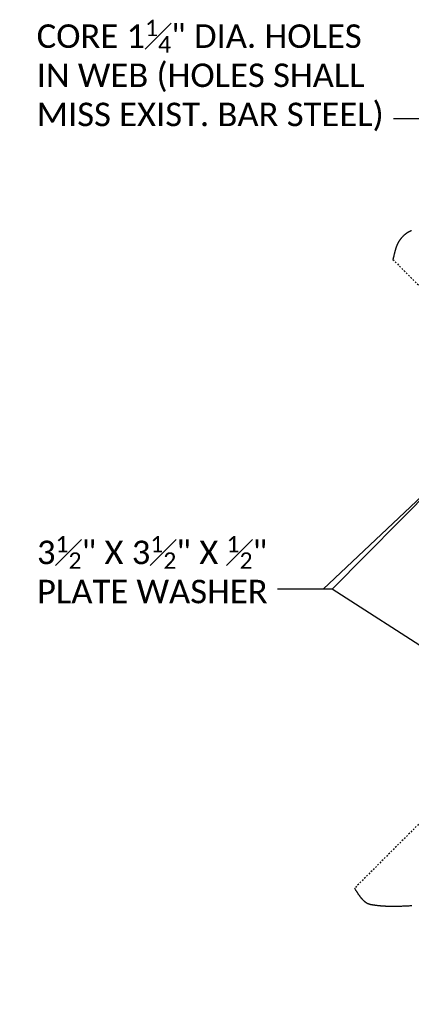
# Model space of a CAD drawing. Extents: x 2018612 to 2019229, y 1318189 to 1318441.
# Tile 3 of 12: x 2018650 to 2018675, y 1318254 to 1318317. Entities that reach past the tile are written whole.
import ezdxf
from ezdxf import colors
from ezdxf.entities.mleader import LeaderData, LeaderLine
from ezdxf.math import Vec2, Vec3

# ---------------------------------------------------------------- set-up
doc = ezdxf.new("R2010")
doc.units = 0
doc.header["$MEASUREMENT"] = 0
doc.linetypes.add('Wisdot2', pattern=[0.125, 0.0625, -0.0625])
for name, color, linetype, lineweight in [('B_ANNO_DIM', 7, 'Continuous', 18), ('B_ANNO_TEXT', 7, 'Continuous', 18), ('B_DETAIL_HIDDEN', 7, 'Wisdot2', 25)]:
    doc.layers.add(name, color=color, linetype=linetype, lineweight=lineweight)
doc.styles.add('Annotative', font='calibri.ttf', dxfattribs={"height": 0.0625})
doc.styles.get("Standard").update_dxf_attribs({"font": 'calibri.ttf'})

# ---------------------------------------------------------------- blocks, each defined once
blk = doc.blocks.new('_Open30')
at = {"color": 0, "linetype": 'ByBlock', "lineweight": -2}
for p, q in [((-1, 0.268), (0, 0)), ((0, 0), (-1, -0.268)), ((0, 0), (-1, 0))]:
    blk.add_line(p, q, dxfattribs=at)
blk = doc.blocks.new('INS_GSTDIAMT_BASE')
at = {"layer": 'B_DETAIL_HIDDEN'}
for points in [[(63.0316, 114.8318), (63.0217, 114.8282), (63.0117, 114.8244), (63.0018, 114.8206), (62.9919, 114.8167), (62.982, 114.8127), (62.9721, 114.8086), (62.9622, 114.8044), (62.9523, 114.8001), (62.9424, 114.7957), (62.9325, 114.7912), (62.9226, 114.7866), (62.9128, 114.7819), (62.9029, 114.7772), (62.8931, 114.7723), (62.8832, 114.7674), (62.8734, 114.7623), (62.8636, 114.7571), (62.8538, 114.7519), (62.8439, 114.7465), (62.8341, 114.7411), (62.8243, 114.7355), (62.8146, 114.7298), (62.8048, 114.7241), (62.795, 114.7182), (62.7853, 114.7123), (62.7755, 114.7062), (62.7658, 114.7), (62.756, 114.6938), (62.7463, 114.6874), (62.7366, 114.6809), (62.7269, 114.6743), (62.7172, 114.6676), (62.7075, 114.6608), (62.6978, 114.6539), (62.6882, 114.6469), (62.6785, 114.6398), (62.6689, 114.6326), (62.6592, 114.6253), (62.6496, 114.6178), (62.64, 114.6103), (62.6304, 114.6026), (62.6208, 114.5949), (62.6112, 114.587), (62.6017, 114.579), (62.5921, 114.5709), (62.5825, 114.5627), (62.573, 114.5543), (62.5635, 114.5459), (62.554, 114.5374), (62.5445, 114.5287), (62.5351, 114.52), (62.5258, 114.5113), (62.5166, 114.5026), (62.5075, 114.4939), (62.4985, 114.4851), (62.4896, 114.4764), (62.4808, 114.4676), (62.4721, 114.4589), (62.4636, 114.4501), (62.4551, 114.4413), (62.4467, 114.4325), (62.4384, 114.4237), (62.4303, 114.4149), (62.4222, 114.4061), (62.4142, 114.3972), (62.4063, 114.3884), (62.3985, 114.3795), (62.3908, 114.3707), (62.3832, 114.3618), (62.3757, 114.3529), (62.3683, 114.344), (62.361, 114.3351), (62.3538, 114.3262), (62.3466, 114.3173), (62.3396, 114.3084), (62.3326, 114.2994), (62.3257, 114.2905), (62.3189, 114.2815), (62.3122, 114.2725), (62.3056, 114.2636), (62.299, 114.2546), (62.2926, 114.2456), (62.2862, 114.2366), (62.2799, 114.2275), (62.2737, 114.2185), (62.2675, 114.2095), (62.2615, 114.2004), (62.2555, 114.1914), (62.2496, 114.1823), (62.2438, 114.1732), (62.238, 114.1642), (62.2323, 114.1551), (62.2267, 114.146), (62.2212, 114.1369), (62.2158, 114.1277), (62.2104, 114.1186), (62.2051, 114.1095), (62.1998, 114.1003), (62.1946, 114.0912), (62.1895, 114.082), (62.1845, 114.0728), (62.1795, 114.0637), (62.1746, 114.0545), (62.1698, 114.0453), (62.165, 114.0361), (62.1603, 114.0268), (62.1556, 114.0176), (62.151, 114.0084), (62.1465, 113.9991), (62.142, 113.9899), (62.1376, 113.9806), (62.1333, 113.9714), (62.129, 113.9621), (62.1247, 113.9528), (62.1206, 113.9435), (62.1164, 113.9342), (62.1124, 113.9249), (62.1083, 113.9155), (62.1044, 113.9062), (62.1004, 113.8969), (62.0966, 113.8875), (62.0928, 113.8782), (62.089, 113.8688), (62.0853, 113.8594), (62.0816, 113.8501), (62.078, 113.8407), (62.0744, 113.8313), (62.0709, 113.8219), (62.0674, 113.8124), (62.064, 113.803), (62.0606, 113.7936), (62.0572, 113.7842), (62.0539, 113.7747), (62.0506, 113.7653), (62.0474, 113.7558), (62.0442, 113.7463), (62.041, 113.7368), (62.0379, 113.7273), (62.0348, 113.7178), (62.0318, 113.7083), (62.0287, 113.6988), (62.0228, 113.6798), (62.017, 113.6607), (62.0113, 113.6416), (62.0058, 113.6224), (62.0003, 113.6033), (61.995, 113.5841), (61.9897, 113.5648), (61.9845, 113.5456), (61.9794, 113.5263), (61.9744, 113.5069), (61.9695, 113.4876), (61.9646, 113.4682), (61.9598, 113.4488), (61.955, 113.4293), (61.9503, 113.4099), (61.9456, 113.3904), (61.941, 113.3708), (61.9363, 113.3513), (61.9271, 113.3121), (61.9179, 113.2727), (61.9086, 113.2333), (61.904, 113.2135), (61.8993, 113.1938), (61.8946, 113.174), (61.8898, 113.1541), (61.885, 113.1343), (61.8802, 113.1144), (61.8753, 113.0945), (61.8703, 113.0745), (61.8652, 113.0545), (61.8601, 113.0346), (61.8548, 113.0145), (61.8495, 112.9945), (66.4565, 108.3885)], [(66.4565, 79.8865), (59.4005, 72.8325), (59.4147, 72.8099), (59.429, 72.7871), (59.4433, 72.7641), (59.4576, 72.7411), (59.472, 72.718), (59.4865, 72.6948), (59.501, 72.6715), (59.5156, 72.6482), (59.5303, 72.6249), (59.545, 72.6015), (59.5599, 72.5782), (59.5748, 72.5549), (59.5899, 72.5316), (59.6051, 72.5083), (59.6203, 72.4852), (59.6357, 72.4621), (59.6513, 72.4391), (59.6591, 72.4277), (59.6669, 72.4163), (59.6748, 72.4049), (59.6827, 72.3936), (59.6907, 72.3823), (59.6987, 72.371), (59.7067, 72.3598), (59.7148, 72.3487), (59.7229, 72.3375), (59.731, 72.3265), (59.7392, 72.3155), (59.7474, 72.3045), (59.7557, 72.2936), (59.764, 72.2827), (59.7724, 72.2719), (59.7808, 72.2612), (59.7892, 72.2505), (59.7977, 72.2399), (59.8062, 72.2294), (59.8148, 72.219), (59.8235, 72.2086), (59.8322, 72.1983), (59.8409, 72.188), (59.8497, 72.1779), (59.8585, 72.1678), (59.8674, 72.1578), (59.8763, 72.1479), (59.8853, 72.1381), (59.8944, 72.1283), (59.9035, 72.1187), (59.9126, 72.1091), (59.9219, 72.0997), (59.9311, 72.0903), (59.9405, 72.0811), (59.9499, 72.0719), (59.9593, 72.0629), (59.9688, 72.0539), (59.9784, 72.0451), (59.988, 72.0364), (59.9977, 72.0278), (60.0075, 72.0193), (60.0173, 72.0109), (60.0272, 72.0026), (60.0371, 71.9945), (60.0472, 71.9865), (60.0572, 71.9786), (60.0674, 71.9708), (60.0776, 71.9632), (60.0879, 71.9557), (60.0983, 71.9483), (60.1087, 71.9411), (60.1192, 71.934), (60.1298, 71.927), (60.1404, 71.9202), (60.1512, 71.9135), (60.162, 71.907), (60.1728, 71.9006), (60.1838, 71.8944), (60.1948, 71.8883), (60.2059, 71.8824), (60.2115, 71.8795), (60.2171, 71.8766), (60.2227, 71.8738), (60.2284, 71.871), (60.234, 71.8682), (60.2397, 71.8655), (60.2454, 71.8629), (60.2511, 71.8603), (60.2569, 71.8577), (60.2626, 71.8551), (60.2684, 71.8526), (60.2742, 71.8502), (60.28, 71.8478), (60.2859, 71.8454), (60.2917, 71.8431), (60.2976, 71.8408), (60.3035, 71.8385), (60.3095, 71.8363), (60.3154, 71.8342), (60.3214, 71.8321), (60.3274, 71.83), (60.3334, 71.828), (60.3394, 71.826), (60.3455, 71.8241), (60.3516, 71.8222), (60.3577, 71.8203), (60.3638, 71.8185), (60.3699, 71.8168), (60.3761, 71.8151), (60.3823, 71.8134), (60.3885, 71.8118), (60.3947, 71.8103), (60.401, 71.8088), (60.4073, 71.8073), (60.4136, 71.8059), (60.4199, 71.8045), (60.4262, 71.8032), (60.4326, 71.8019), (60.439, 71.8007), (60.4454, 71.7995), (60.4711, 71.795), (60.4969, 71.7905), (60.5226, 71.7862), (60.5483, 71.782), (60.574, 71.7779), (60.5998, 71.7739), (60.6255, 71.77), (60.6512, 71.7661), (60.677, 71.7624), (60.7027, 71.7588), (60.7284, 71.7553), (60.7542, 71.7519), (60.7799, 71.7486), (60.8057, 71.7454), (60.8314, 71.7423), (60.8572, 71.7393), (60.8829, 71.7364), (60.9087, 71.7335), (60.9344, 71.7308), (60.9602, 71.7282), (60.9859, 71.7256), (61.0117, 71.7231), (61.0375, 71.7207), (61.0632, 71.7185), (61.089, 71.7162), (61.1147, 71.7141), (61.1405, 71.7121), (61.1663, 71.7101), (61.192, 71.7083), (61.2178, 71.7065), (61.2436, 71.7048), (61.2694, 71.7031), (61.2951, 71.7016), (61.3209, 71.7001), (61.3467, 71.6987), (61.3725, 71.6974), (61.3982, 71.6961), (61.424, 71.695), (61.4498, 71.6939), (61.4756, 71.6928), (61.5014, 71.6919), (61.5271, 71.691), (61.5529, 71.6902), (61.5787, 71.6894), (61.6045, 71.6887), (61.6303, 71.6881), (61.6561, 71.6876), (61.6819, 71.6871), (61.7077, 71.6867), (61.7335, 71.6863), (61.7592, 71.686), (61.785, 71.6858), (61.8108, 71.6856), (61.8366, 71.6855), (61.8624, 71.6854), (61.8882, 71.6854), (61.914, 71.6854), (61.9398, 71.6855), (61.9656, 71.6857), (61.9914, 71.6859), (62.0172, 71.6862), (62.043, 71.6865), (62.0688, 71.6868), (62.0946, 71.6872), (62.1204, 71.6877), (62.1462, 71.6882), (62.172, 71.6888), (62.1978, 71.6894), (62.2236, 71.69), (62.2752, 71.6914), (62.3268, 71.693), (62.3784, 71.6947), (62.43, 71.6966), (62.4816, 71.6986), (62.5332, 71.7008), (62.5848, 71.703), (62.6364, 71.7054), (62.688, 71.708), (62.7396, 71.7106), (62.7912, 71.7133), (62.8429, 71.7161), (62.8944, 71.719), (62.946, 71.7219), (62.9976, 71.7249), (63.0492, 71.728)]]:
    blk.add_lwpolyline(points, dxfattribs=at)
at = {"layer": 'B_ANNO_TEXT', "style": 'Annotative'}
blk.add_attdef('BID#', (287.954, 222.1345, -0.8422), '', height=1.5, dxfattribs=at)
at = {"layer": 'B_ANNO_DIM'}
ml = blk.add_multileader_mtext('Standard', dxfattribs=at)
ml.set_content('\\A1;CORE 1{\\H0.7x;\\S1#4;}" DIA. HOLES\\PIN WEB (HOLES SHALL\\PMISS EXIST. BAR STEEL)', color=256)
ml.set_leader_properties()
ml.set_arrow_properties(name='OPEN30')
ml.build(insert=Vec2(0, 0))
ml.multileader.update_dxf_attribs({"text_right_attachment_type": 3, "dogleg_length": 0.0625, "arrow_head_size": 1.5, "scale": 24})
ctx = ml.context
ctx.base_point, ctx.scale, ctx.char_height, ctx.arrow_head_size, ctx.landing_gap_size, ctx.plane_origin = Vec3(38.3595, 127.3663), 24, 1.5, 1.5, 0.75, Vec3(73.2965, 116.8694)
ctx.right_attachment = 3
notes = []
notes.append((ctx, [(0, (1, 1, 0), (63.3968, 121.9845), (-1, 0), 1.5, [(1, [(75.1207, 85.3025), (71.8023, 121.9845), (64.8125, 121.9845), (73.4923, 103.3025), (71.8023, 121.9845)], 0, [])])]))
ctx.mtext.insert, ctx.mtext.flow_direction = Vec3(39.1095, 128.3154), 5
ml = blk.add_multileader_mtext('Standard', dxfattribs=at)
ml.set_content('\\A1;{\\H0.7x;\\S7#8;}" DIA. HIGH STRENGTH BOLTS\\PWITH HEX NUT & TWO WASHERS', color=256)
ml.set_leader_properties()
ml.set_arrow_properties(name='OPEN30')
ml.build(insert=Vec2(0, 0))
ml.multileader.update_dxf_attribs({"text_right_attachment_type": 3, "dogleg_length": 0.0625, "arrow_head_size": 1.5, "scale": 24})
ctx = ml.context
ctx.base_point, ctx.scale, ctx.char_height, ctx.arrow_head_size, ctx.landing_gap_size, ctx.plane_origin = Vec3(31.629, 61.7446), 24, 1.5, 1.5, 0.75, Vec3(76.3922, 53.9414)
ctx.right_attachment = 3
notes.append((ctx, [(0, (1, 1, 0), (66.4924, 59.0565), (-1, 0), 1.5, [(1, [(68.8046, 101.7205), (71.1347, 59.0565), (67.9081, 59.0565), (69.7877, 83.7205), (71.1347, 59.0565)], 0, [])])]))
ctx.mtext.insert, ctx.mtext.flow_direction = Vec3(32.379, 62.5056), 5
ml = blk.add_multileader_mtext('Standard', dxfattribs=at)
ml.set_content('\\A1;3{\\H0.7x;\\S1#2;}" X 3{\\H0.7x;\\S1#2;}" X {\\H0.7x;\\S1#2;}"\\PPLATE WASHER', color=256)
ml.set_leader_properties()
ml.set_arrow_properties(name='OPEN30')
ml.build(insert=Vec2(0, 0))
ml.multileader.update_dxf_attribs({"text_right_attachment_type": 3, "dogleg_length": 0.0625, "arrow_head_size": 1.5, "scale": 24})
ctx = ml.context
ctx.base_point, ctx.scale, ctx.char_height, ctx.arrow_head_size, ctx.landing_gap_size, ctx.plane_origin = Vec3(38.3763, 94.5755), 24, 1.5, 1.5, 0.75, Vec3(65.8745, 86.8325)
ctx.right_attachment = 3
notes.append((ctx, [(0, (1, 1, 0), (55.9748, 91.9476), (-1, 0), 1.5, [(1, [(65.8745, 86.8325), (57.9734, 91.9476), (57.3905, 91.9476), (65.8745, 99.9405), (57.9734, 91.9476)], 0, [])])]))
ctx.mtext.insert, ctx.mtext.flow_direction = Vec3(39.1263, 95.3364), 5
for ctx, leaders in notes:
    for number, flags, end, landing, length, lines in leaders:
        leader = LeaderData()
        leader.index, (leader.has_last_leader_line, leader.has_dogleg_vector, leader.attachment_direction) = number, flags
        leader.last_leader_point, leader.dogleg_vector, leader.dogleg_length = Vec3(end), Vec3(landing), length
        for number, points, colour, breaks in lines:
            line = LeaderLine()
            line.index, line.vertices, line.color, line.breaks = number, Vec3.list(points), colors.encode_raw_color(colour), breaks
            leader.lines.append(line)
        ctx.leaders.append(leader)

msp = doc.modelspace()

# ---------------------------------------------------------------- block references
msp.add_blockref('INS_GSTDIAMT_BASE', (2018612.311, 1318189.061))

doc.saveas('drawing.dxf')
